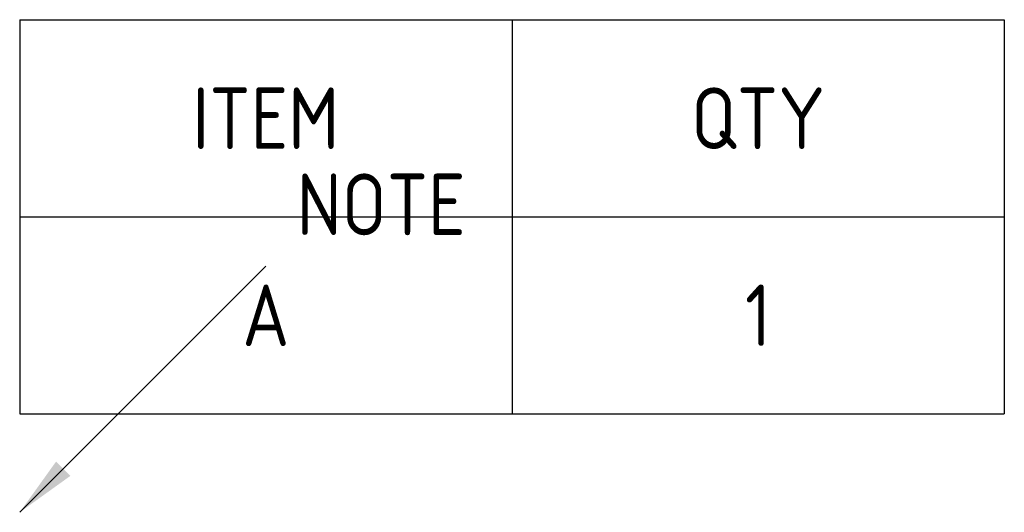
# Model space of a CAD drawing. Header units: millimetres. Extents: x 0 to 40, y 0 to 20.
import ezdxf
from ezdxf.enums import TextEntityAlignment as Align

# ---------------------------------------------------------------- set-up
doc = ezdxf.new("R2010")
doc.units = ezdxf.units.MM
doc.styles.get("Standard").update_dxf_attribs({"font": 'gbenor.shx', "bigfont": 'gbcbig.shx'})
doc.dimstyles.new('AGENTCAD', dxfattribs={"dimtxt": 3.5, "dimasz": 2.5, "dimexe": 1.25, "dimexo": 0.625, "dimtad": 1, "dimdsep": 46, "dimtxsty": 'Standard', "dimcen": 2.5, "dimazin": 3, "dimtfac": 1, "dimtmove": 0, "dimatfit": 3})

msp = doc.modelspace()

# ---------------------------------------------------------------- linework, layer by layer
for p, q in [((0, 20), (40, 20)), ((0, 20), (0, 4)), ((20, 20), (20, 4)), ((40, 20), (40, 4)), ((0, 12), (40, 12)), ((0, 4), (40, 4))]:
    msp.add_line(p, q)

# ---------------------------------------------------------------- texts
for s, p in [('ITEM', (10, 16)), ('QTY', (30, 16)), ('A', (10, 8)), ('1', (30, 8))]:
    msp.add_text(s, height=2.5).set_placement(p, align=Align.MIDDLE_CENTER)
at = {"insert": (11.25, 11.25), "char_height": 2.5, "attachment_point": 7}
msp.add_mtext('NOTE', dxfattribs=at)

# ---------------------------------------------------------------- leaders
msp.add_leader([(0, 0), (10, 10)], dimstyle='AGENTCAD')

doc.saveas('drawing.dxf')
